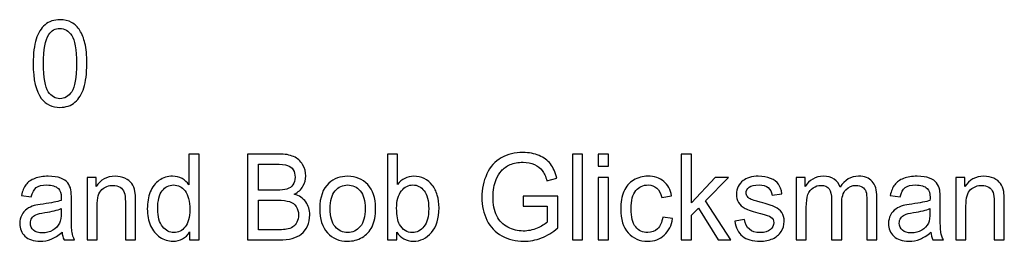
# Model space of a CAD drawing. Header units: millimetres. Extents: x -68.5 to -4.6, y 48.6 to 61.3.
# Tile 5 of 5: x -37.6 to -4.6, y 53.8 to 61.3. Entities that reach past the tile are written whole.
import ezdxf

# ---------------------------------------------------------------- set-up
doc = ezdxf.new("R2010")
doc.units = ezdxf.units.MM
doc.header["$MEASUREMENT"] = 0
doc.layers.add('Layer 1', color=7, linetype='Continuous')

msp = doc.modelspace()

# ---------------------------------------------------------------- linework, layer by layer
at = {"layer": 'Layer 1', "color": 5}
for points, knots in [([(-37.1691, 59.8017), (-37.1691, 60.1422), (-37.1357, 60.4163), (-37.0681, 60.6233), (-37.0681, 60.6233), (-37.0012, 60.8311), (-36.9009, 60.9912), (-36.7683, 61.1038), (-36.7683, 61.1038), (-36.6358, 61.2164), (-36.4691, 61.2727), (-36.2685, 61.2727), (-36.2685, 61.2727), (-36.1198, 61.2727), (-35.9899, 61.2412), (-35.8779, 61.1789), (-35.8779, 61.1789), (-35.766, 61.1172), (-35.6739, 61.0274), (-35.6007, 60.9101), (-35.6007, 60.9101), (-35.5279, 60.7929), (-35.4707, 60.6501), (-35.4295, 60.4819), (-35.4295, 60.4819), (-35.3876, 60.3137), (-35.3671, 60.0872), (-35.3671, 59.8017), (-35.3671, 59.8017), (-35.3671, 59.464), (-35.4005, 59.1919), (-35.4668, 58.9842), (-35.4668, 58.9842), (-35.5337, 58.7764), (-35.6334, 58.6163), (-35.766, 58.503), (-35.766, 58.503), (-35.8985, 58.3898), (-36.0658, 58.3335), (-36.2685, 58.3335), (-36.2685, 58.3335), (-36.5348, 58.3335), (-36.7439, 58.4327), (-36.8957, 58.6317), (-36.8957, 58.6317), (-37.0778, 58.8709), (-37.1691, 59.2616), (-37.1691, 59.8017)], [0, 0, 0, 0, 0.0769231, 0.0769231, 0.0769231, 0.0769231, 0.1538462, 0.1538462, 0.1538462, 0.1538462, 0.2307692, 0.2307692, 0.2307692, 0.2307692, 0.3076923, 0.3076923, 0.3076923, 0.3076923, 0.3846154, 0.3846154, 0.3846154, 0.3846154, 0.4615385, 0.4615385, 0.4615385, 0.4615385, 0.5384615, 0.5384615, 0.5384615, 0.5384615, 0.6153846, 0.6153846, 0.6153846, 0.6153846, 0.6923077, 0.6923077, 0.6923077, 0.6923077, 0.7692308, 0.7692308, 0.7692308, 0.7692308, 0.8461538, 0.8461538, 0.8461538, 0.8461538, 1, 1, 1, 1]), ([(-36.8204, 59.8017), (-36.8204, 59.3293), (-36.7671, 59.015), (-36.6609, 58.8582), (-36.6609, 58.8582), (-36.5548, 58.7021), (-36.4241, 58.6236), (-36.2685, 58.6236), (-36.2685, 58.6236), (-36.1121, 58.6236), (-35.9815, 58.7027), (-35.8753, 58.8595), (-35.8753, 58.8595), (-35.7692, 59.0163), (-35.7158, 59.3306), (-35.7158, 59.8017), (-35.7158, 59.8017), (-35.7158, 60.2755), (-35.7692, 60.5905), (-35.8753, 60.746), (-35.8753, 60.746), (-35.9815, 60.9021), (-36.1133, 60.9798), (-36.2717, 60.9798), (-36.2717, 60.9798), (-36.428, 60.9798), (-36.5522, 60.9108), (-36.6454, 60.7734), (-36.6454, 60.7734), (-36.7619, 60.5985), (-36.8204, 60.2742), (-36.8204, 59.8017)], [0, 0, 0, 0, 0.1111111, 0.1111111, 0.1111111, 0.1111111, 0.2222222, 0.2222222, 0.2222222, 0.2222222, 0.3333333, 0.3333333, 0.3333333, 0.3333333, 0.4444444, 0.4444444, 0.4444444, 0.4444444, 0.5555556, 0.5555556, 0.5555556, 0.5555556, 0.6666667, 0.6666667, 0.6666667, 0.6666667, 0.7777778, 0.7777778, 0.7777778, 0.7777778, 1, 1, 1, 1]), ([(-31.9142, 53.8905), (-31.9142, 53.8905), (-31.9142, 54.1539), (-31.9142, 54.1539), (-31.9142, 54.1539), (-32.0409, 53.9468), (-32.2275, 53.8436), (-32.4739, 53.8436), (-32.4739, 53.8436), (-32.6335, 53.8436), (-32.7801, 53.8892), (-32.914, 53.981), (-32.914, 53.981), (-33.0478, 54.0721), (-33.1514, 54.2001), (-33.2253, 54.365), (-33.2253, 54.365), (-33.2987, 54.5291), (-33.3354, 54.7174), (-33.3354, 54.9312), (-33.3354, 54.9312), (-33.3354, 55.139), (-33.302, 55.3279), (-33.2357, 55.4975), (-33.2357, 55.4975), (-33.1688, 55.667), (-33.069, 55.797), (-32.9359, 55.8868), (-32.9359, 55.8868), (-32.8027, 55.9773), (-32.6534, 56.0229), (-32.4887, 56.0229), (-32.4887, 56.0229), (-32.3684, 56.0229), (-32.2609, 55.9961), (-32.167, 55.9431), (-32.167, 55.9431), (-32.0725, 55.8902), (-31.9959, 55.8212), (-31.9367, 55.736), (-31.9367, 55.736), (-31.9367, 55.736), (-31.9367, 56.7687), (-31.9367, 56.7687), (-31.9367, 56.7687), (-31.9367, 56.7687), (-31.5995, 56.7687), (-31.5995, 56.7687), (-31.5995, 56.7687), (-31.5995, 56.7687), (-31.5995, 53.8905), (-31.5995, 53.8905), (-31.5995, 53.8905), (-31.5995, 53.8905), (-31.9142, 53.8905), (-31.9142, 53.8905)], [0, 0, 0, 0, 0.0666667, 0.0666667, 0.0666667, 0.0666667, 0.1333333, 0.1333333, 0.1333333, 0.1333333, 0.2, 0.2, 0.2, 0.2, 0.2666667, 0.2666667, 0.2666667, 0.2666667, 0.3333333, 0.3333333, 0.3333333, 0.3333333, 0.4, 0.4, 0.4, 0.4, 0.4666667, 0.4666667, 0.4666667, 0.4666667, 0.5333333, 0.5333333, 0.5333333, 0.5333333, 0.6, 0.6, 0.6, 0.6, 0.6666667, 0.6666667, 0.6666667, 0.6666667, 0.7333333, 0.7333333, 0.7333333, 0.7333333, 0.8, 0.8, 0.8, 0.8, 0.8666667, 0.8666667, 0.8666667, 0.8666667, 1, 1, 1, 1]), ([(-29.9654, 53.8905), (-29.9654, 53.8905), (-29.9654, 56.7687), (-29.9654, 56.7687), (-29.9654, 56.7687), (-29.9654, 56.7687), (-28.9283, 56.7687), (-28.9283, 56.7687), (-28.9283, 56.7687), (-28.7173, 56.7687), (-28.5481, 56.7392), (-28.4207, 56.6816), (-28.4207, 56.6816), (-28.2927, 56.6233), (-28.1929, 56.5335), (-28.1208, 56.4122), (-28.1208, 56.4122), (-28.0488, 56.2916), (-28.0121, 56.1649), (-28.0121, 56.0322), (-28.0121, 56.0322), (-28.0121, 55.9096), (-28.0443, 55.7937), (-28.1086, 55.6851), (-28.1086, 55.6851), (-28.1723, 55.5766), (-28.2694, 55.4888), (-28.3988, 55.4218), (-28.3988, 55.4218), (-28.2315, 55.3708), (-28.1034, 55.2837), (-28.0134, 55.1611), (-28.0134, 55.1611), (-27.9233, 55.0378), (-27.8783, 54.8923), (-27.8783, 54.7248), (-27.8783, 54.7248), (-27.8783, 54.5901), (-27.906, 54.4648), (-27.9607, 54.3489), (-27.9607, 54.3489), (-28.0153, 54.2329), (-28.0829, 54.1438), (-28.1634, 54.0808), (-28.1634, 54.0808), (-28.2437, 54.0178), (-28.3447, 53.9709), (-28.4657, 53.9387), (-28.4657, 53.9387), (-28.5867, 53.9066), (-28.7353, 53.8905), (-28.9115, 53.8905), (-28.9115, 53.8905), (-28.9115, 53.8905), (-29.9654, 53.8905), (-29.9654, 53.8905)], [0, 0, 0, 0, 0.0666667, 0.0666667, 0.0666667, 0.0666667, 0.1333333, 0.1333333, 0.1333333, 0.1333333, 0.2, 0.2, 0.2, 0.2, 0.2666667, 0.2666667, 0.2666667, 0.2666667, 0.3333333, 0.3333333, 0.3333333, 0.3333333, 0.4, 0.4, 0.4, 0.4, 0.4666667, 0.4666667, 0.4666667, 0.4666667, 0.5333333, 0.5333333, 0.5333333, 0.5333333, 0.6, 0.6, 0.6, 0.6, 0.6666667, 0.6666667, 0.6666667, 0.6666667, 0.7333333, 0.7333333, 0.7333333, 0.7333333, 0.8, 0.8, 0.8, 0.8, 0.8666667, 0.8666667, 0.8666667, 0.8666667, 1, 1, 1, 1]), ([(-24.9587, 53.8905), (-24.9587, 53.8905), (-25.2733, 53.8905), (-25.2733, 53.8905), (-25.2733, 53.8905), (-25.2733, 53.8905), (-25.2733, 56.7687), (-25.2733, 56.7687), (-25.2733, 56.7687), (-25.2733, 56.7687), (-24.9343, 56.7687), (-24.9343, 56.7687), (-24.9343, 56.7687), (-24.9343, 56.7687), (-24.9343, 55.7421), (-24.9343, 55.7421), (-24.9343, 55.7421), (-24.7908, 55.929), (-24.6081, 56.0229), (-24.3861, 56.0229), (-24.3861, 56.0229), (-24.2626, 56.0229), (-24.1462, 55.9967), (-24.0361, 55.9451), (-24.0361, 55.9451), (-23.9261, 55.8935), (-23.8361, 55.8205), (-23.7646, 55.7273), (-23.7646, 55.7273), (-23.6939, 55.6335), (-23.6379, 55.5209), (-23.598, 55.3882), (-23.598, 55.3882), (-23.5574, 55.2562), (-23.5375, 55.1148), (-23.5375, 54.9647), (-23.5375, 54.9647), (-23.5375, 54.6069), (-23.6224, 54.3308), (-23.7923, 54.1358), (-23.7923, 54.1358), (-23.9614, 53.9408), (-24.1655, 53.8436), (-24.4028, 53.8436), (-24.4028, 53.8436), (-24.639, 53.8436), (-24.8243, 53.9461), (-24.9587, 54.1519), (-24.9587, 54.1519), (-24.9587, 54.1519), (-24.9587, 53.8905), (-24.9587, 53.8905)], [0, 0, 0, 0, 0.0714286, 0.0714286, 0.0714286, 0.0714286, 0.1428571, 0.1428571, 0.1428571, 0.1428571, 0.2142857, 0.2142857, 0.2142857, 0.2142857, 0.2857143, 0.2857143, 0.2857143, 0.2857143, 0.3571429, 0.3571429, 0.3571429, 0.3571429, 0.4285714, 0.4285714, 0.4285714, 0.4285714, 0.5, 0.5, 0.5, 0.5, 0.5714286, 0.5714286, 0.5714286, 0.5714286, 0.6428571, 0.6428571, 0.6428571, 0.6428571, 0.7142857, 0.7142857, 0.7142857, 0.7142857, 0.7857143, 0.7857143, 0.7857143, 0.7857143, 0.8571429, 0.8571429, 0.8571429, 0.8571429, 1, 1, 1, 1]), ([(-20.7157, 55.0197), (-20.7157, 55.0197), (-20.7157, 55.3568), (-20.7157, 55.3568), (-20.7157, 55.3568), (-20.7157, 55.3568), (-19.5454, 55.3588), (-19.5454, 55.3588), (-19.5454, 55.3588), (-19.5454, 55.3588), (-19.5454, 54.2912), (-19.5454, 54.2912), (-19.5454, 54.2912), (-19.7249, 54.1418), (-19.9102, 54.0299), (-20.1013, 53.9542), (-20.1013, 53.9542), (-20.2923, 53.8791), (-20.4886, 53.8416), (-20.6893, 53.8416), (-20.6893, 53.8416), (-20.9608, 53.8416), (-21.2079, 53.9019), (-21.4292, 54.0232), (-21.4292, 54.0232), (-21.6511, 54.1438), (-21.8185, 54.3194), (-21.9317, 54.5479), (-21.9317, 54.5479), (-22.045, 54.7771), (-22.1015, 55.0331), (-22.1015, 55.3159), (-22.1015, 55.3159), (-22.1015, 55.596), (-22.045, 55.8573), (-21.9323, 56.0999), (-21.9323, 56.0999), (-21.8204, 56.3432), (-21.6582, 56.5235), (-21.4472, 56.6414), (-21.4472, 56.6414), (-21.2362, 56.7587), (-20.993, 56.8176), (-20.7177, 56.8176), (-20.7177, 56.8176), (-20.5182, 56.8176), (-20.3374, 56.7841), (-20.1759, 56.7165), (-20.1759, 56.7165), (-20.0144, 56.6494), (-19.8877, 56.5556), (-19.7963, 56.435), (-19.7963, 56.435), (-19.7043, 56.3144), (-19.6348, 56.1576), (-19.5866, 55.9639), (-19.5866, 55.9639), (-19.5866, 55.9639), (-19.9167, 55.8694), (-19.9167, 55.8694), (-19.9167, 55.8694), (-19.9584, 56.0162), (-20.0099, 56.1314), (-20.071, 56.2152), (-20.071, 56.2152), (-20.1328, 56.299), (-20.2209, 56.366), (-20.3355, 56.4162), (-20.3355, 56.4162), (-20.4493, 56.4665), (-20.5767, 56.492), (-20.7157, 56.492), (-20.7157, 56.492), (-20.883, 56.492), (-21.0278, 56.4652), (-21.1493, 56.4122), (-21.1493, 56.4122), (-21.2716, 56.3593), (-21.3694, 56.2896), (-21.4446, 56.2031), (-21.4446, 56.2031), (-21.5193, 56.1167), (-21.5772, 56.0222), (-21.619, 55.9183), (-21.619, 55.9183), (-21.6892, 55.7407), (-21.7245, 55.5477), (-21.7245, 55.3393), (-21.7245, 55.3393), (-21.7245, 55.0827), (-21.6821, 54.8682), (-21.5971, 54.6953), (-21.5971, 54.6953), (-21.5122, 54.5224), (-21.3887, 54.3944), (-21.2265, 54.3107), (-21.2265, 54.3107), (-21.0644, 54.2269), (-20.8926, 54.1847), (-20.7106, 54.1847), (-20.7106, 54.1847), (-20.5517, 54.1847), (-20.3972, 54.2169), (-20.2466, 54.2805), (-20.2466, 54.2805), (-20.0955, 54.3435), (-19.9816, 54.4112), (-19.9038, 54.4836), (-19.9038, 54.4836), (-19.9038, 54.4836), (-19.9038, 55.0197), (-19.9038, 55.0197), (-19.9038, 55.0197), (-19.9038, 55.0197), (-20.7157, 55.0197), (-20.7157, 55.0197)], [0, 0, 0, 0, 0.0333333, 0.0333333, 0.0333333, 0.0333333, 0.0666667, 0.0666667, 0.0666667, 0.0666667, 0.1, 0.1, 0.1, 0.1, 0.1333333, 0.1333333, 0.1333333, 0.1333333, 0.1666667, 0.1666667, 0.1666667, 0.1666667, 0.2, 0.2, 0.2, 0.2, 0.2333333, 0.2333333, 0.2333333, 0.2333333, 0.2666667, 0.2666667, 0.2666667, 0.2666667, 0.3, 0.3, 0.3, 0.3, 0.3333333, 0.3333333, 0.3333333, 0.3333333, 0.3666667, 0.3666667, 0.3666667, 0.3666667, 0.4, 0.4, 0.4, 0.4, 0.4333333, 0.4333333, 0.4333333, 0.4333333, 0.4666667, 0.4666667, 0.4666667, 0.4666667, 0.5, 0.5, 0.5, 0.5, 0.5333333, 0.5333333, 0.5333333, 0.5333333, 0.5666667, 0.5666667, 0.5666667, 0.5666667, 0.6, 0.6, 0.6, 0.6, 0.6333333, 0.6333333, 0.6333333, 0.6333333, 0.6666667, 0.6666667, 0.6666667, 0.6666667, 0.7, 0.7, 0.7, 0.7, 0.7333333, 0.7333333, 0.7333333, 0.7333333, 0.7666667, 0.7666667, 0.7666667, 0.7666667, 0.8, 0.8, 0.8, 0.8, 0.8333333, 0.8333333, 0.8333333, 0.8333333, 0.8666667, 0.8666667, 0.8666667, 0.8666667, 0.9, 0.9, 0.9, 0.9, 0.9333333, 0.9333333, 0.9333333, 0.9333333, 1, 1, 1, 1]), ([(-19.057, 53.8905), (-19.057, 53.8905), (-19.057, 56.7687), (-19.057, 56.7687), (-19.057, 56.7687), (-19.057, 56.7687), (-18.7179, 56.7687), (-18.7179, 56.7687), (-18.7179, 56.7687), (-18.7179, 56.7687), (-18.7179, 53.8905), (-18.7179, 53.8905), (-18.7179, 53.8905), (-18.7179, 53.8905), (-19.057, 53.8905), (-19.057, 53.8905)], [0, 0, 0, 0, 0.2, 0.2, 0.2, 0.2, 0.4, 0.4, 0.4, 0.4, 0.6, 0.6, 0.6, 0.6, 1, 1, 1, 1]), ([(-18.1904, 56.362), (-18.1904, 56.362), (-18.1904, 56.7687), (-18.1904, 56.7687), (-18.1904, 56.7687), (-18.1904, 56.7687), (-17.8507, 56.7687), (-17.8507, 56.7687), (-17.8507, 56.7687), (-17.8507, 56.7687), (-17.8507, 56.362), (-17.8507, 56.362), (-17.8507, 56.362), (-17.8507, 56.362), (-18.1904, 56.362), (-18.1904, 56.362)], [0, 0, 0, 0, 0.2, 0.2, 0.2, 0.2, 0.4, 0.4, 0.4, 0.4, 0.6, 0.6, 0.6, 0.6, 1, 1, 1, 1]), ([(-15.4026, 53.8905), (-15.4026, 53.8905), (-15.4026, 56.7687), (-15.4026, 56.7687), (-15.4026, 56.7687), (-15.4026, 56.7687), (-15.0629, 56.7687), (-15.0629, 56.7687), (-15.0629, 56.7687), (-15.0629, 56.7687), (-15.0629, 55.1276), (-15.0629, 55.1276), (-15.0629, 55.1276), (-15.0629, 55.1276), (-14.2599, 55.9753), (-14.2599, 55.9753), (-14.2599, 55.9753), (-14.2599, 55.9753), (-13.8212, 55.9753), (-13.8212, 55.9753), (-13.8212, 55.9753), (-13.8212, 55.9753), (-14.5862, 55.202), (-14.5862, 55.202), (-14.5862, 55.202), (-14.5862, 55.202), (-13.7433, 53.8905), (-13.7433, 53.8905), (-13.7433, 53.8905), (-13.7433, 53.8905), (-14.1622, 53.8905), (-14.1622, 53.8905), (-14.1622, 53.8905), (-14.1622, 53.8905), (-14.8236, 54.9567), (-14.8236, 54.9567), (-14.8236, 54.9567), (-14.8236, 54.9567), (-15.0629, 54.7168), (-15.0629, 54.7168), (-15.0629, 54.7168), (-15.0629, 54.7168), (-15.0629, 53.8905), (-15.0629, 53.8905), (-15.0629, 53.8905), (-15.0629, 53.8905), (-15.4026, 53.8905), (-15.4026, 53.8905)], [0, 0, 0, 0, 0.0769231, 0.0769231, 0.0769231, 0.0769231, 0.1538462, 0.1538462, 0.1538462, 0.1538462, 0.2307692, 0.2307692, 0.2307692, 0.2307692, 0.3076923, 0.3076923, 0.3076923, 0.3076923, 0.3846154, 0.3846154, 0.3846154, 0.3846154, 0.4615385, 0.4615385, 0.4615385, 0.4615385, 0.5384615, 0.5384615, 0.5384615, 0.5384615, 0.6153846, 0.6153846, 0.6153846, 0.6153846, 0.6923077, 0.6923077, 0.6923077, 0.6923077, 0.7692308, 0.7692308, 0.7692308, 0.7692308, 0.8461538, 0.8461538, 0.8461538, 0.8461538, 1, 1, 1, 1]), ([(-29.5993, 55.5591), (-29.5993, 55.5591), (-29.0017, 55.5591), (-29.0017, 55.5591), (-29.0017, 55.5591), (-28.8401, 55.5591), (-28.7238, 55.5705), (-28.6529, 55.5926), (-28.6529, 55.5926), (-28.5603, 55.6215), (-28.4902, 55.669), (-28.4432, 55.736), (-28.4432, 55.736), (-28.3963, 55.8031), (-28.3725, 55.8868), (-28.3725, 55.9873), (-28.3725, 55.9873), (-28.3725, 56.0825), (-28.3943, 56.1669), (-28.438, 56.2393), (-28.438, 56.2393), (-28.4825, 56.3124), (-28.5455, 56.362), (-28.6266, 56.3888), (-28.6266, 56.3888), (-28.7083, 56.4156), (-28.8486, 56.429), (-29.0473, 56.429), (-29.0473, 56.429), (-29.0473, 56.429), (-29.5993, 56.429), (-29.5993, 56.429), (-29.5993, 56.429), (-29.5993, 56.429), (-29.5993, 55.5591), (-29.5993, 55.5591)], [0, 0, 0, 0, 0.1, 0.1, 0.1, 0.1, 0.2, 0.2, 0.2, 0.2, 0.3, 0.3, 0.3, 0.3, 0.4, 0.4, 0.4, 0.4, 0.5, 0.5, 0.5, 0.5, 0.6, 0.6, 0.6, 0.6, 0.7, 0.7, 0.7, 0.7, 0.8, 0.8, 0.8, 0.8, 1, 1, 1, 1]), ([(-36.2004, 54.1478), (-36.3264, 54.0366), (-36.4474, 53.9582), (-36.5632, 53.9119), (-36.5632, 53.9119), (-36.6797, 53.8664), (-36.8045, 53.8436), (-36.9376, 53.8436), (-36.9376, 53.8436), (-37.1577, 53.8436), (-37.3263, 53.8992), (-37.4446, 54.0111), (-37.4446, 54.0111), (-37.5623, 54.123), (-37.6216, 54.2664), (-37.6216, 54.44), (-37.6216, 54.44), (-37.6216, 54.5425), (-37.5997, 54.6357), (-37.5547, 54.7201), (-37.5547, 54.7201), (-37.5102, 54.8046), (-37.4517, 54.8722), (-37.3796, 54.9232), (-37.3796, 54.9232), (-37.307, 54.9741), (-37.2258, 55.013), (-37.1352, 55.0391), (-37.1352, 55.0391), (-37.0689, 55.0572), (-36.9685, 55.0753), (-36.834, 55.092), (-36.834, 55.092), (-36.56, 55.1262), (-36.3579, 55.1664), (-36.2286, 55.214), (-36.2286, 55.214), (-36.2274, 55.2623), (-36.2267, 55.2931), (-36.2267, 55.3058), (-36.2267, 55.3058), (-36.2267, 55.4499), (-36.2588, 55.5518), (-36.3233, 55.6101), (-36.3233, 55.6101), (-36.4094, 55.6905), (-36.5387, 55.73), (-36.7092, 55.73), (-36.7092, 55.73), (-36.8688, 55.73), (-36.9866, 55.7012), (-37.0631, 55.6429), (-37.0631, 55.6429), (-37.139, 55.5846), (-37.195, 55.4814), (-37.2317, 55.3333), (-37.2317, 55.3333), (-37.2317, 55.3333), (-37.563, 55.3809), (-37.563, 55.3809), (-37.563, 55.3809), (-37.5328, 55.5283), (-37.4832, 55.6483), (-37.4144, 55.7387), (-37.4144, 55.7387), (-37.3456, 55.8299), (-37.2452, 55.9002), (-37.1146, 55.9491), (-37.1146, 55.9491), (-36.984, 55.9981), (-36.8328, 56.0229), (-36.6604, 56.0229), (-36.6604, 56.0229), (-36.4892, 56.0229), (-36.3509, 56.0014), (-36.2441, 55.9599), (-36.2441, 55.9599), (-36.1373, 55.9177), (-36.0588, 55.8654), (-36.008, 55.8017), (-36.008, 55.8017), (-35.9578, 55.7381), (-35.923, 55.6583), (-35.9025, 55.5611), (-35.9025, 55.5611), (-35.8915, 55.5008), (-35.8858, 55.3923), (-35.8858, 55.2355), (-35.8858, 55.2355), (-35.8858, 55.2355), (-35.8858, 54.7644), (-35.8858, 54.7644), (-35.8858, 54.7644), (-35.8858, 54.4353), (-35.8787, 54.2276), (-35.8639, 54.1411), (-35.8639, 54.1411), (-35.8497, 54.054), (-35.8208, 53.9702), (-35.7782, 53.8905), (-35.7782, 53.8905), (-35.7782, 53.8905), (-36.1328, 53.8905), (-36.1328, 53.8905), (-36.1328, 53.8905), (-36.1675, 53.9635), (-36.1907, 54.0493), (-36.2004, 54.1478)], [0, 0, 0, 0, 0.0357143, 0.0357143, 0.0357143, 0.0357143, 0.0714286, 0.0714286, 0.0714286, 0.0714286, 0.1071429, 0.1071429, 0.1071429, 0.1071429, 0.1428571, 0.1428571, 0.1428571, 0.1428571, 0.1785714, 0.1785714, 0.1785714, 0.1785714, 0.2142857, 0.2142857, 0.2142857, 0.2142857, 0.25, 0.25, 0.25, 0.25, 0.2857143, 0.2857143, 0.2857143, 0.2857143, 0.3214286, 0.3214286, 0.3214286, 0.3214286, 0.3571429, 0.3571429, 0.3571429, 0.3571429, 0.3928571, 0.3928571, 0.3928571, 0.3928571, 0.4285714, 0.4285714, 0.4285714, 0.4285714, 0.4642857, 0.4642857, 0.4642857, 0.4642857, 0.5, 0.5, 0.5, 0.5, 0.5357143, 0.5357143, 0.5357143, 0.5357143, 0.5714286, 0.5714286, 0.5714286, 0.5714286, 0.6071429, 0.6071429, 0.6071429, 0.6071429, 0.6428571, 0.6428571, 0.6428571, 0.6428571, 0.6785714, 0.6785714, 0.6785714, 0.6785714, 0.7142857, 0.7142857, 0.7142857, 0.7142857, 0.75, 0.75, 0.75, 0.75, 0.7857143, 0.7857143, 0.7857143, 0.7857143, 0.8214286, 0.8214286, 0.8214286, 0.8214286, 0.8571429, 0.8571429, 0.8571429, 0.8571429, 0.8928571, 0.8928571, 0.8928571, 0.8928571, 0.9285714, 0.9285714, 0.9285714, 0.9285714, 1, 1, 1, 1]), ([(-35.3595, 53.8905), (-35.3595, 53.8905), (-35.3595, 55.9753), (-35.3595, 55.9753), (-35.3595, 55.9753), (-35.3595, 55.9753), (-35.0546, 55.9753), (-35.0546, 55.9753), (-35.0546, 55.9753), (-35.0546, 55.9753), (-35.0546, 55.6791), (-35.0546, 55.6791), (-35.0546, 55.6791), (-34.9072, 55.9083), (-34.6949, 56.0229), (-34.4176, 56.0229), (-34.4176, 56.0229), (-34.2967, 56.0229), (-34.186, 56.0001), (-34.085, 55.9552), (-34.085, 55.9552), (-33.9833, 55.9096), (-33.908, 55.8506), (-33.8578, 55.7769), (-33.8578, 55.7769), (-33.807, 55.7039), (-33.7723, 55.6168), (-33.7517, 55.5162), (-33.7517, 55.5162), (-33.7394, 55.4506), (-33.733, 55.336), (-33.733, 55.1725), (-33.733, 55.1725), (-33.733, 55.1725), (-33.733, 53.8905), (-33.733, 53.8905), (-33.733, 53.8905), (-33.733, 53.8905), (-34.0728, 53.8905), (-34.0728, 53.8905), (-34.0728, 53.8905), (-34.0728, 53.8905), (-34.0728, 55.1591), (-34.0728, 55.1591), (-34.0728, 55.1591), (-34.0728, 55.3025), (-34.0856, 55.4104), (-34.1119, 55.4821), (-34.1119, 55.4821), (-34.1384, 55.5531), (-34.1853, 55.6101), (-34.2522, 55.6523), (-34.2522, 55.6523), (-34.3198, 55.6952), (-34.3982, 55.7166), (-34.489, 55.7166), (-34.489, 55.7166), (-34.6338, 55.7166), (-34.758, 55.6684), (-34.8635, 55.5732), (-34.8635, 55.5732), (-34.9683, 55.4774), (-35.0205, 55.2964), (-35.0205, 55.0291), (-35.0205, 55.0291), (-35.0205, 55.0291), (-35.0205, 53.8905), (-35.0205, 53.8905), (-35.0205, 53.8905), (-35.0205, 53.8905), (-35.3595, 53.8905), (-35.3595, 53.8905)], [0, 0, 0, 0, 0.0526316, 0.0526316, 0.0526316, 0.0526316, 0.1052632, 0.1052632, 0.1052632, 0.1052632, 0.1578947, 0.1578947, 0.1578947, 0.1578947, 0.2105263, 0.2105263, 0.2105263, 0.2105263, 0.2631579, 0.2631579, 0.2631579, 0.2631579, 0.3157895, 0.3157895, 0.3157895, 0.3157895, 0.3684211, 0.3684211, 0.3684211, 0.3684211, 0.4210526, 0.4210526, 0.4210526, 0.4210526, 0.4736842, 0.4736842, 0.4736842, 0.4736842, 0.5263158, 0.5263158, 0.5263158, 0.5263158, 0.5789474, 0.5789474, 0.5789474, 0.5789474, 0.6315789, 0.6315789, 0.6315789, 0.6315789, 0.6842105, 0.6842105, 0.6842105, 0.6842105, 0.7368421, 0.7368421, 0.7368421, 0.7368421, 0.7894737, 0.7894737, 0.7894737, 0.7894737, 0.8421053, 0.8421053, 0.8421053, 0.8421053, 0.8947368, 0.8947368, 0.8947368, 0.8947368, 1, 1, 1, 1]), ([(-27.545, 54.9332), (-27.545, 55.3192), (-27.4421, 55.6054), (-27.2356, 55.791), (-27.2356, 55.791), (-27.0638, 55.9451), (-26.854, 56.0229), (-26.6063, 56.0229), (-26.6063, 56.0229), (-26.331, 56.0229), (-26.1058, 55.929), (-25.9314, 55.7407), (-25.9314, 55.7407), (-25.7565, 55.5531), (-25.6696, 55.2938), (-25.6696, 54.9627), (-25.6696, 54.9627), (-25.6696, 54.694), (-25.7082, 54.4829), (-25.7854, 54.3294), (-25.7854, 54.3294), (-25.8626, 54.1753), (-25.9752, 54.056), (-26.1226, 53.9709), (-26.1226, 53.9709), (-26.2705, 53.8858), (-26.4313, 53.8436), (-26.6063, 53.8436), (-26.6063, 53.8436), (-26.8862, 53.8436), (-27.1127, 53.9367), (-27.2858, 54.1244), (-27.2858, 54.1244), (-27.4588, 54.3113), (-27.545, 54.5807), (-27.545, 54.9332)], [0, 0, 0, 0, 0.1, 0.1, 0.1, 0.1, 0.2, 0.2, 0.2, 0.2, 0.3, 0.3, 0.3, 0.3, 0.4, 0.4, 0.4, 0.4, 0.5, 0.5, 0.5, 0.5, 0.6, 0.6, 0.6, 0.6, 0.7, 0.7, 0.7, 0.7, 0.8, 0.8, 0.8, 0.8, 1, 1, 1, 1]), ([(-18.1904, 53.8905), (-18.1904, 53.8905), (-18.1904, 55.9753), (-18.1904, 55.9753), (-18.1904, 55.9753), (-18.1904, 55.9753), (-17.8507, 55.9753), (-17.8507, 55.9753), (-17.8507, 55.9753), (-17.8507, 55.9753), (-17.8507, 53.8905), (-17.8507, 53.8905), (-17.8507, 53.8905), (-17.8507, 53.8905), (-18.1904, 53.8905), (-18.1904, 53.8905)], [0, 0, 0, 0, 0.2, 0.2, 0.2, 0.2, 0.4, 0.4, 0.4, 0.4, 0.6, 0.6, 0.6, 0.6, 1, 1, 1, 1]), ([(-16.028, 54.6545), (-16.028, 54.6545), (-15.6946, 54.6089), (-15.6946, 54.6089), (-15.6946, 54.6089), (-15.7307, 54.3696), (-15.824, 54.182), (-15.9745, 54.0466), (-15.9745, 54.0466), (-16.1245, 53.9113), (-16.3091, 53.8436), (-16.5279, 53.8436), (-16.5279, 53.8436), (-16.8013, 53.8436), (-17.0219, 53.9367), (-17.1879, 54.123), (-17.1879, 54.123), (-17.3546, 54.3093), (-17.4382, 54.5767), (-17.4382, 54.9252), (-17.4382, 54.9252), (-17.4382, 55.1504), (-17.4022, 55.3474), (-17.3308, 55.5162), (-17.3308, 55.5162), (-17.2587, 55.6851), (-17.15, 55.8118), (-17.0033, 55.8962), (-17.0033, 55.8962), (-16.8573, 55.9806), (-16.6977, 56.0229), (-16.5259, 56.0229), (-16.5259, 56.0229), (-16.3084, 56.0229), (-16.1302, 55.9652), (-15.9926, 55.8506), (-15.9926, 55.8506), (-15.8542, 55.736), (-15.7654, 55.5739), (-15.7262, 55.3628), (-15.7262, 55.3628), (-15.7262, 55.3628), (-16.0562, 55.3098), (-16.0562, 55.3098), (-16.0562, 55.3098), (-16.0878, 55.4499), (-16.1431, 55.5551), (-16.2229, 55.6261), (-16.2229, 55.6261), (-16.3027, 55.6965), (-16.3991, 55.732), (-16.5124, 55.732), (-16.5124, 55.732), (-16.6835, 55.732), (-16.8225, 55.6684), (-16.9293, 55.5404), (-16.9293, 55.5404), (-17.0362, 55.413), (-17.0895, 55.2113), (-17.0895, 54.9352), (-17.0895, 54.9352), (-17.0895, 54.6551), (-17.0381, 54.4514), (-16.9345, 54.3241), (-16.9345, 54.3241), (-16.8316, 54.1974), (-16.6971, 54.1338), (-16.5311, 54.1338), (-16.5311, 54.1338), (-16.3979, 54.1338), (-16.2872, 54.1766), (-16.1978, 54.2618), (-16.1978, 54.2618), (-16.1083, 54.3469), (-16.0518, 54.4775), (-16.028, 54.6545)], [0, 0, 0, 0, 0.05, 0.05, 0.05, 0.05, 0.1, 0.1, 0.1, 0.1, 0.15, 0.15, 0.15, 0.15, 0.2, 0.2, 0.2, 0.2, 0.25, 0.25, 0.25, 0.25, 0.3, 0.3, 0.3, 0.3, 0.35, 0.35, 0.35, 0.35, 0.4, 0.4, 0.4, 0.4, 0.45, 0.45, 0.45, 0.45, 0.5, 0.5, 0.5, 0.5, 0.55, 0.55, 0.55, 0.55, 0.6, 0.6, 0.6, 0.6, 0.65, 0.65, 0.65, 0.65, 0.7, 0.7, 0.7, 0.7, 0.75, 0.75, 0.75, 0.75, 0.8, 0.8, 0.8, 0.8, 0.85, 0.85, 0.85, 0.85, 0.9, 0.9, 0.9, 0.9, 1, 1, 1, 1]), ([(-13.6095, 54.5131), (-13.6095, 54.5131), (-13.2744, 54.568), (-13.2744, 54.568), (-13.2744, 54.568), (-13.2557, 54.4279), (-13.2029, 54.3207), (-13.1167, 54.2457), (-13.1167, 54.2457), (-13.0312, 54.1713), (-12.9109, 54.1338), (-12.7558, 54.1338), (-12.7558, 54.1338), (-12.6001, 54.1338), (-12.4843, 54.1673), (-12.409, 54.2329), (-12.409, 54.2329), (-12.3338, 54.2993), (-12.2958, 54.377), (-12.2958, 54.4655), (-12.2958, 54.4655), (-12.2958, 54.5459), (-12.3293, 54.6082), (-12.3962, 54.6545), (-12.3962, 54.6545), (-12.4425, 54.6859), (-12.5582, 54.7255), (-12.743, 54.7737), (-12.743, 54.7737), (-12.9912, 54.8394), (-13.1643, 54.8957), (-13.2602, 54.9439), (-13.2602, 54.9439), (-13.3561, 54.9915), (-13.4294, 55.0579), (-13.479, 55.1423), (-13.479, 55.1423), (-13.5285, 55.2267), (-13.5536, 55.3199), (-13.5536, 55.4218), (-13.5536, 55.4218), (-13.5536, 55.5149), (-13.533, 55.6007), (-13.4918, 55.6798), (-13.4918, 55.6798), (-13.4513, 55.7595), (-13.3953, 55.8252), (-13.3252, 55.8774), (-13.3252, 55.8774), (-13.2724, 55.9177), (-13.2003, 55.9525), (-13.1096, 55.9806), (-13.1096, 55.9806), (-13.0183, 56.0088), (-12.9205, 56.0229), (-12.8163, 56.0229), (-12.8163, 56.0229), (-12.6592, 56.0229), (-12.5216, 55.9987), (-12.4026, 55.9518), (-12.4026, 55.9518), (-12.2836, 55.9049), (-12.196, 55.8413), (-12.1395, 55.7608), (-12.1395, 55.7608), (-12.0828, 55.6798), (-12.0442, 55.5725), (-12.023, 55.4378), (-12.023, 55.4378), (-12.023, 55.4378), (-12.3543, 55.3903), (-12.3543, 55.3903), (-12.3543, 55.3903), (-12.3698, 55.4975), (-12.4135, 55.5812), (-12.4856, 55.6416), (-12.4856, 55.6416), (-12.5577, 55.7019), (-12.6599, 55.732), (-12.7918, 55.732), (-12.7918, 55.732), (-12.9476, 55.732), (-13.0588, 55.7052), (-13.1251, 55.6516), (-13.1251, 55.6516), (-13.192, 55.598), (-13.2255, 55.535), (-13.2255, 55.4633), (-13.2255, 55.4633), (-13.2255, 55.4171), (-13.2113, 55.3762), (-13.1836, 55.3393), (-13.1836, 55.3393), (-13.156, 55.3011), (-13.1129, 55.2703), (-13.0536, 55.2448), (-13.0536, 55.2448), (-13.0196, 55.2321), (-12.9198, 55.202), (-12.7538, 55.155), (-12.7538, 55.155), (-12.5139, 55.088), (-12.3466, 55.0337), (-12.252, 54.9909), (-12.252, 54.9909), (-12.1568, 54.9486), (-12.0821, 54.8863), (-12.0281, 54.8052), (-12.0281, 54.8052), (-11.974, 54.7241), (-11.9471, 54.6236), (-11.9471, 54.503), (-11.9471, 54.503), (-11.9471, 54.3851), (-11.9805, 54.2745), (-12.0461, 54.1699), (-12.0461, 54.1699), (-12.1124, 54.0661), (-12.2076, 53.9857), (-12.3318, 53.9287), (-12.3318, 53.9287), (-12.456, 53.8717), (-12.5968, 53.8436), (-12.7538, 53.8436), (-12.7538, 53.8436), (-13.0145, 53.8436), (-13.2126, 53.8999), (-13.349, 54.0125), (-13.349, 54.0125), (-13.4854, 54.125), (-13.5723, 54.2919), (-13.6095, 54.5131)], [0, 0, 0, 0, 0.0294118, 0.0294118, 0.0294118, 0.0294118, 0.0588235, 0.0588235, 0.0588235, 0.0588235, 0.0882353, 0.0882353, 0.0882353, 0.0882353, 0.1176471, 0.1176471, 0.1176471, 0.1176471, 0.1470588, 0.1470588, 0.1470588, 0.1470588, 0.1764706, 0.1764706, 0.1764706, 0.1764706, 0.2058824, 0.2058824, 0.2058824, 0.2058824, 0.2352941, 0.2352941, 0.2352941, 0.2352941, 0.2647059, 0.2647059, 0.2647059, 0.2647059, 0.2941176, 0.2941176, 0.2941176, 0.2941176, 0.3235294, 0.3235294, 0.3235294, 0.3235294, 0.3529412, 0.3529412, 0.3529412, 0.3529412, 0.3823529, 0.3823529, 0.3823529, 0.3823529, 0.4117647, 0.4117647, 0.4117647, 0.4117647, 0.4411765, 0.4411765, 0.4411765, 0.4411765, 0.4705882, 0.4705882, 0.4705882, 0.4705882, 0.5, 0.5, 0.5, 0.5, 0.5294118, 0.5294118, 0.5294118, 0.5294118, 0.5588235, 0.5588235, 0.5588235, 0.5588235, 0.5882353, 0.5882353, 0.5882353, 0.5882353, 0.6176471, 0.6176471, 0.6176471, 0.6176471, 0.6470588, 0.6470588, 0.6470588, 0.6470588, 0.6764706, 0.6764706, 0.6764706, 0.6764706, 0.7058824, 0.7058824, 0.7058824, 0.7058824, 0.7352941, 0.7352941, 0.7352941, 0.7352941, 0.7647059, 0.7647059, 0.7647059, 0.7647059, 0.7941176, 0.7941176, 0.7941176, 0.7941176, 0.8235294, 0.8235294, 0.8235294, 0.8235294, 0.8529412, 0.8529412, 0.8529412, 0.8529412, 0.8823529, 0.8823529, 0.8823529, 0.8823529, 0.9117647, 0.9117647, 0.9117647, 0.9117647, 0.9411765, 0.9411765, 0.9411765, 0.9411765, 1, 1, 1, 1]), ([(-11.5436, 53.8905), (-11.5436, 53.8905), (-11.5436, 55.9753), (-11.5436, 55.9753), (-11.5436, 55.9753), (-11.5436, 55.9753), (-11.2406, 55.9753), (-11.2406, 55.9753), (-11.2406, 55.9753), (-11.2406, 55.9753), (-11.2406, 55.6831), (-11.2406, 55.6831), (-11.2406, 55.6831), (-11.1775, 55.785), (-11.0939, 55.8674), (-10.9896, 55.929), (-10.9896, 55.929), (-10.8854, 55.9914), (-10.7664, 56.0229), (-10.6332, 56.0229), (-10.6332, 56.0229), (-10.4853, 56.0229), (-10.3636, 55.9907), (-10.2691, 55.9264), (-10.2691, 55.9264), (-10.1738, 55.862), (-10.1069, 55.7729), (-10.0683, 55.6576), (-10.0683, 55.6576), (-9.9094, 55.9009), (-9.7035, 56.0229), (-9.45, 56.0229), (-9.45, 56.0229), (-9.2512, 56.0229), (-9.0987, 55.9652), (-8.992, 55.8506), (-8.992, 55.8506), (-8.8851, 55.736), (-8.8317, 55.5598), (-8.8317, 55.3219), (-8.8317, 55.3219), (-8.8317, 55.3219), (-8.8317, 53.8905), (-8.8317, 53.8905), (-8.8317, 53.8905), (-8.8317, 53.8905), (-9.1689, 53.8905), (-9.1689, 53.8905), (-9.1689, 53.8905), (-9.1689, 53.8905), (-9.1689, 55.204), (-9.1689, 55.204), (-9.1689, 55.204), (-9.1689, 55.3454), (-9.1799, 55.4472), (-9.2017, 55.5095), (-9.2017, 55.5095), (-9.2242, 55.5712), (-9.2641, 55.6215), (-9.3214, 55.6597), (-9.3214, 55.6597), (-9.3793, 55.6972), (-9.4474, 55.7166), (-9.5253, 55.7166), (-9.5253, 55.7166), (-9.6662, 55.7166), (-9.7827, 55.6677), (-9.8759, 55.5699), (-9.8759, 55.5699), (-9.9686, 55.4727), (-10.0156, 55.3165), (-10.0156, 55.1021), (-10.0156, 55.1021), (-10.0156, 55.1021), (-10.0156, 53.8905), (-10.0156, 53.8905), (-10.0156, 53.8905), (-10.0156, 53.8905), (-10.3546, 53.8905), (-10.3546, 53.8905), (-10.3546, 53.8905), (-10.3546, 53.8905), (-10.3546, 55.2448), (-10.3546, 55.2448), (-10.3546, 55.2448), (-10.3546, 55.4023), (-10.3823, 55.5203), (-10.4377, 55.5987), (-10.4377, 55.5987), (-10.493, 55.6771), (-10.583, 55.7166), (-10.7092, 55.7166), (-10.7092, 55.7166), (-10.8043, 55.7166), (-10.8925, 55.6905), (-10.9736, 55.6375), (-10.9736, 55.6375), (-11.0546, 55.5853), (-11.1138, 55.5089), (-11.1498, 55.4084), (-11.1498, 55.4084), (-11.1865, 55.3072), (-11.2046, 55.1617), (-11.2046, 54.9721), (-11.2046, 54.9721), (-11.2046, 54.9721), (-11.2046, 53.8905), (-11.2046, 53.8905), (-11.2046, 53.8905), (-11.2046, 53.8905), (-11.5436, 53.8905), (-11.5436, 53.8905)], [0, 0, 0, 0, 0.0344828, 0.0344828, 0.0344828, 0.0344828, 0.0689655, 0.0689655, 0.0689655, 0.0689655, 0.1034483, 0.1034483, 0.1034483, 0.1034483, 0.137931, 0.137931, 0.137931, 0.137931, 0.1724138, 0.1724138, 0.1724138, 0.1724138, 0.2068966, 0.2068966, 0.2068966, 0.2068966, 0.2413793, 0.2413793, 0.2413793, 0.2413793, 0.2758621, 0.2758621, 0.2758621, 0.2758621, 0.3103448, 0.3103448, 0.3103448, 0.3103448, 0.3448276, 0.3448276, 0.3448276, 0.3448276, 0.3793103, 0.3793103, 0.3793103, 0.3793103, 0.4137931, 0.4137931, 0.4137931, 0.4137931, 0.4482759, 0.4482759, 0.4482759, 0.4482759, 0.4827586, 0.4827586, 0.4827586, 0.4827586, 0.5172414, 0.5172414, 0.5172414, 0.5172414, 0.5517241, 0.5517241, 0.5517241, 0.5517241, 0.5862069, 0.5862069, 0.5862069, 0.5862069, 0.6206897, 0.6206897, 0.6206897, 0.6206897, 0.6551724, 0.6551724, 0.6551724, 0.6551724, 0.6896552, 0.6896552, 0.6896552, 0.6896552, 0.7241379, 0.7241379, 0.7241379, 0.7241379, 0.7586207, 0.7586207, 0.7586207, 0.7586207, 0.7931034, 0.7931034, 0.7931034, 0.7931034, 0.8275862, 0.8275862, 0.8275862, 0.8275862, 0.862069, 0.862069, 0.862069, 0.862069, 0.8965517, 0.8965517, 0.8965517, 0.8965517, 0.9310345, 0.9310345, 0.9310345, 0.9310345, 1, 1, 1, 1]), ([(-7.022, 54.1478), (-7.148, 54.0366), (-7.269, 53.9582), (-7.3848, 53.9119), (-7.3848, 53.9119), (-7.5013, 53.8664), (-7.6261, 53.8436), (-7.7592, 53.8436), (-7.7592, 53.8436), (-7.9793, 53.8436), (-8.1479, 53.8992), (-8.2662, 54.0111), (-8.2662, 54.0111), (-8.3839, 54.123), (-8.4432, 54.2664), (-8.4432, 54.44), (-8.4432, 54.44), (-8.4432, 54.5425), (-8.4213, 54.6357), (-8.3763, 54.7201), (-8.3763, 54.7201), (-8.3318, 54.8046), (-8.2733, 54.8722), (-8.2012, 54.9232), (-8.2012, 54.9232), (-8.1286, 54.9741), (-8.0474, 55.013), (-7.9568, 55.0391), (-7.9568, 55.0391), (-7.8905, 55.0572), (-7.7901, 55.0753), (-7.6556, 55.092), (-7.6556, 55.092), (-7.3816, 55.1262), (-7.1795, 55.1664), (-7.0502, 55.214), (-7.0502, 55.214), (-7.049, 55.2623), (-7.0483, 55.2931), (-7.0483, 55.3058), (-7.0483, 55.3058), (-7.0483, 55.4499), (-7.0804, 55.5518), (-7.1449, 55.6101), (-7.1449, 55.6101), (-7.231, 55.6905), (-7.3603, 55.73), (-7.5308, 55.73), (-7.5308, 55.73), (-7.6904, 55.73), (-7.8082, 55.7012), (-7.8847, 55.6429), (-7.8847, 55.6429), (-7.9606, 55.5846), (-8.0166, 55.4814), (-8.0533, 55.3333), (-8.0533, 55.3333), (-8.0533, 55.3333), (-8.3846, 55.3809), (-8.3846, 55.3809), (-8.3846, 55.3809), (-8.3544, 55.5283), (-8.3048, 55.6483), (-8.236, 55.7387), (-8.236, 55.7387), (-8.1672, 55.8299), (-8.0668, 55.9002), (-7.9362, 55.9491), (-7.9362, 55.9491), (-7.8056, 55.9981), (-7.6544, 56.0229), (-7.482, 56.0229), (-7.482, 56.0229), (-7.3108, 56.0229), (-7.1725, 56.0014), (-7.0657, 55.9599), (-7.0657, 55.9599), (-6.9589, 55.9177), (-6.8804, 55.8654), (-6.8296, 55.8017), (-6.8296, 55.8017), (-6.7794, 55.7381), (-6.7446, 55.6583), (-6.7241, 55.5611), (-6.7241, 55.5611), (-6.7131, 55.5008), (-6.7074, 55.3923), (-6.7074, 55.2355), (-6.7074, 55.2355), (-6.7074, 55.2355), (-6.7074, 54.7644), (-6.7074, 54.7644), (-6.7074, 54.7644), (-6.7074, 54.4353), (-6.7003, 54.2276), (-6.6855, 54.1411), (-6.6855, 54.1411), (-6.6713, 54.054), (-6.6424, 53.9702), (-6.5998, 53.8905), (-6.5998, 53.8905), (-6.5998, 53.8905), (-6.9544, 53.8905), (-6.9544, 53.8905), (-6.9544, 53.8905), (-6.9891, 53.9635), (-7.0123, 54.0493), (-7.022, 54.1478)], [0, 0, 0, 0, 0.0357143, 0.0357143, 0.0357143, 0.0357143, 0.0714286, 0.0714286, 0.0714286, 0.0714286, 0.1071429, 0.1071429, 0.1071429, 0.1071429, 0.1428571, 0.1428571, 0.1428571, 0.1428571, 0.1785714, 0.1785714, 0.1785714, 0.1785714, 0.2142857, 0.2142857, 0.2142857, 0.2142857, 0.25, 0.25, 0.25, 0.25, 0.2857143, 0.2857143, 0.2857143, 0.2857143, 0.3214286, 0.3214286, 0.3214286, 0.3214286, 0.3571429, 0.3571429, 0.3571429, 0.3571429, 0.3928571, 0.3928571, 0.3928571, 0.3928571, 0.4285714, 0.4285714, 0.4285714, 0.4285714, 0.4642857, 0.4642857, 0.4642857, 0.4642857, 0.5, 0.5, 0.5, 0.5, 0.5357143, 0.5357143, 0.5357143, 0.5357143, 0.5714286, 0.5714286, 0.5714286, 0.5714286, 0.6071429, 0.6071429, 0.6071429, 0.6071429, 0.6428571, 0.6428571, 0.6428571, 0.6428571, 0.6785714, 0.6785714, 0.6785714, 0.6785714, 0.7142857, 0.7142857, 0.7142857, 0.7142857, 0.75, 0.75, 0.75, 0.75, 0.7857143, 0.7857143, 0.7857143, 0.7857143, 0.8214286, 0.8214286, 0.8214286, 0.8214286, 0.8571429, 0.8571429, 0.8571429, 0.8571429, 0.8928571, 0.8928571, 0.8928571, 0.8928571, 0.9285714, 0.9285714, 0.9285714, 0.9285714, 1, 1, 1, 1]), ([(-6.1811, 53.8905), (-6.1811, 53.8905), (-6.1811, 55.9753), (-6.1811, 55.9753), (-6.1811, 55.9753), (-6.1811, 55.9753), (-5.8762, 55.9753), (-5.8762, 55.9753), (-5.8762, 55.9753), (-5.8762, 55.9753), (-5.8762, 55.6791), (-5.8762, 55.6791), (-5.8762, 55.6791), (-5.7288, 55.9083), (-5.5165, 56.0229), (-5.2392, 56.0229), (-5.2392, 56.0229), (-5.1183, 56.0229), (-5.0076, 56.0001), (-4.9066, 55.9552), (-4.9066, 55.9552), (-4.8049, 55.9096), (-4.7296, 55.8506), (-4.6794, 55.7769), (-4.6794, 55.7769), (-4.6286, 55.7039), (-4.5939, 55.6168), (-4.5733, 55.5162), (-4.5733, 55.5162), (-4.561, 55.4506), (-4.5546, 55.336), (-4.5546, 55.1725), (-4.5546, 55.1725), (-4.5546, 55.1725), (-4.5546, 53.8905), (-4.5546, 53.8905), (-4.5546, 53.8905), (-4.5546, 53.8905), (-4.8944, 53.8905), (-4.8944, 53.8905), (-4.8944, 53.8905), (-4.8944, 53.8905), (-4.8944, 55.1591), (-4.8944, 55.1591), (-4.8944, 55.1591), (-4.8944, 55.3025), (-4.9072, 55.4104), (-4.9335, 55.4821), (-4.9335, 55.4821), (-4.96, 55.5531), (-5.0069, 55.6101), (-5.0738, 55.6523), (-5.0738, 55.6523), (-5.1414, 55.6952), (-5.2198, 55.7166), (-5.3106, 55.7166), (-5.3106, 55.7166), (-5.4554, 55.7166), (-5.5796, 55.6684), (-5.6851, 55.5732), (-5.6851, 55.5732), (-5.7899, 55.4774), (-5.8421, 55.2964), (-5.8421, 55.0291), (-5.8421, 55.0291), (-5.8421, 55.0291), (-5.8421, 53.8905), (-5.8421, 53.8905), (-5.8421, 53.8905), (-5.8421, 53.8905), (-6.1811, 53.8905), (-6.1811, 53.8905)], [0, 0, 0, 0, 0.0526316, 0.0526316, 0.0526316, 0.0526316, 0.1052632, 0.1052632, 0.1052632, 0.1052632, 0.1578947, 0.1578947, 0.1578947, 0.1578947, 0.2105263, 0.2105263, 0.2105263, 0.2105263, 0.2631579, 0.2631579, 0.2631579, 0.2631579, 0.3157895, 0.3157895, 0.3157895, 0.3157895, 0.3684211, 0.3684211, 0.3684211, 0.3684211, 0.4210526, 0.4210526, 0.4210526, 0.4210526, 0.4736842, 0.4736842, 0.4736842, 0.4736842, 0.5263158, 0.5263158, 0.5263158, 0.5263158, 0.5789474, 0.5789474, 0.5789474, 0.5789474, 0.6315789, 0.6315789, 0.6315789, 0.6315789, 0.6842105, 0.6842105, 0.6842105, 0.6842105, 0.7368421, 0.7368421, 0.7368421, 0.7368421, 0.7894737, 0.7894737, 0.7894737, 0.7894737, 0.8421053, 0.8421053, 0.8421053, 0.8421053, 0.8947368, 0.8947368, 0.8947368, 0.8947368, 1, 1, 1, 1]), ([(-32.9867, 54.9312), (-32.9867, 54.6638), (-32.9326, 54.4641), (-32.8245, 54.3321), (-32.8245, 54.3321), (-32.7165, 54.2001), (-32.5891, 54.1338), (-32.4417, 54.1338), (-32.4417, 54.1338), (-32.2938, 54.1338), (-32.1676, 54.1974), (-32.064, 54.3234), (-32.064, 54.3234), (-31.9604, 54.4494), (-31.9084, 54.6424), (-31.9084, 54.9017), (-31.9084, 54.9017), (-31.9084, 55.1872), (-31.9611, 55.3963), (-32.0666, 55.5296), (-32.0666, 55.5296), (-32.1721, 55.6637), (-32.3021, 55.73), (-32.4572, 55.73), (-32.4572, 55.73), (-32.6077, 55.73), (-32.7338, 55.6657), (-32.8349, 55.5377), (-32.8349, 55.5377), (-32.9359, 55.4097), (-32.9867, 55.2073), (-32.9867, 54.9312)], [0, 0, 0, 0, 0.1111111, 0.1111111, 0.1111111, 0.1111111, 0.2222222, 0.2222222, 0.2222222, 0.2222222, 0.3333333, 0.3333333, 0.3333333, 0.3333333, 0.4444444, 0.4444444, 0.4444444, 0.4444444, 0.5555556, 0.5555556, 0.5555556, 0.5555556, 0.6666667, 0.6666667, 0.6666667, 0.6666667, 0.7777778, 0.7777778, 0.7777778, 0.7777778, 1, 1, 1, 1]), ([(-27.1963, 54.9332), (-27.1963, 54.6658), (-27.1403, 54.4661), (-27.0284, 54.3335), (-27.0284, 54.3335), (-26.9164, 54.2001), (-26.7756, 54.1338), (-26.6063, 54.1338), (-26.6063, 54.1338), (-26.4377, 54.1338), (-26.2976, 54.2008), (-26.1856, 54.3341), (-26.1856, 54.3341), (-26.0743, 54.4675), (-26.0183, 54.6712), (-26.0183, 54.9446), (-26.0183, 54.9446), (-26.0183, 55.2026), (-26.0743, 55.3983), (-26.1869, 55.531), (-26.1869, 55.531), (-26.2995, 55.6637), (-26.4391, 55.73), (-26.6063, 55.73), (-26.6063, 55.73), (-26.7756, 55.73), (-26.9164, 55.6637), (-27.0284, 55.5317), (-27.0284, 55.5317), (-27.1403, 55.3996), (-27.1963, 55.1999), (-27.1963, 54.9332)], [0, 0, 0, 0, 0.1111111, 0.1111111, 0.1111111, 0.1111111, 0.2222222, 0.2222222, 0.2222222, 0.2222222, 0.3333333, 0.3333333, 0.3333333, 0.3333333, 0.4444444, 0.4444444, 0.4444444, 0.4444444, 0.5555556, 0.5555556, 0.5555556, 0.5555556, 0.6666667, 0.6666667, 0.6666667, 0.6666667, 0.7777778, 0.7777778, 0.7777778, 0.7777778, 1, 1, 1, 1]), ([(-24.9626, 54.9486), (-24.9626, 54.6987), (-24.9298, 54.5184), (-24.8648, 54.4072), (-24.8648, 54.4072), (-24.758, 54.2249), (-24.6132, 54.1338), (-24.4311, 54.1338), (-24.4311, 54.1338), (-24.2825, 54.1338), (-24.1545, 54.2008), (-24.0464, 54.3355), (-24.0464, 54.3355), (-23.9383, 54.4695), (-23.8843, 54.6692), (-23.8843, 54.9352), (-23.8843, 54.9352), (-23.8843, 55.2073), (-23.9364, 55.4084), (-24.04, 55.5377), (-24.04, 55.5377), (-24.1436, 55.667), (-24.2691, 55.732), (-24.4157, 55.732), (-24.4157, 55.732), (-24.5644, 55.732), (-24.6924, 55.665), (-24.8005, 55.531), (-24.8005, 55.531), (-24.9086, 55.397), (-24.9626, 55.2026), (-24.9626, 54.9486)], [0, 0, 0, 0, 0.1111111, 0.1111111, 0.1111111, 0.1111111, 0.2222222, 0.2222222, 0.2222222, 0.2222222, 0.3333333, 0.3333333, 0.3333333, 0.3333333, 0.4444444, 0.4444444, 0.4444444, 0.4444444, 0.5555556, 0.5555556, 0.5555556, 0.5555556, 0.6666667, 0.6666667, 0.6666667, 0.6666667, 0.7777778, 0.7777778, 0.7777778, 0.7777778, 1, 1, 1, 1]), ([(-36.2286, 54.9372), (-36.3522, 54.8843), (-36.5368, 54.8401), (-36.7826, 54.8032), (-36.7826, 54.8032), (-36.9222, 54.7824), (-37.0212, 54.759), (-37.0786, 54.7329), (-37.0786, 54.7329), (-37.1365, 54.7067), (-37.1815, 54.6685), (-37.2124, 54.6176), (-37.2124, 54.6176), (-37.2439, 54.5673), (-37.26, 54.5117), (-37.26, 54.4501), (-37.26, 54.4501), (-37.26, 54.3556), (-37.2253, 54.2772), (-37.157, 54.2142), (-37.157, 54.2142), (-37.0888, 54.1519), (-36.9885, 54.1204), (-36.8566, 54.1204), (-36.8566, 54.1204), (-36.726, 54.1204), (-36.6096, 54.1498), (-36.5079, 54.2095), (-36.5079, 54.2095), (-36.4062, 54.2691), (-36.331, 54.3509), (-36.2833, 54.4541), (-36.2833, 54.4541), (-36.2467, 54.5338), (-36.2286, 54.6518), (-36.2286, 54.8072), (-36.2286, 54.8072), (-36.2286, 54.8072), (-36.2286, 54.9372), (-36.2286, 54.9372)], [0, 0, 0, 0, 0.0909091, 0.0909091, 0.0909091, 0.0909091, 0.1818182, 0.1818182, 0.1818182, 0.1818182, 0.2727273, 0.2727273, 0.2727273, 0.2727273, 0.3636364, 0.3636364, 0.3636364, 0.3636364, 0.4545455, 0.4545455, 0.4545455, 0.4545455, 0.5454545, 0.5454545, 0.5454545, 0.5454545, 0.6363636, 0.6363636, 0.6363636, 0.6363636, 0.7272727, 0.7272727, 0.7272727, 0.7272727, 0.8181818, 0.8181818, 0.8181818, 0.8181818, 1, 1, 1, 1]), ([(-29.5993, 54.2303), (-29.5993, 54.2303), (-28.9115, 54.2303), (-28.9115, 54.2303), (-28.9115, 54.2303), (-28.7932, 54.2303), (-28.7102, 54.2349), (-28.6626, 54.2437), (-28.6626, 54.2437), (-28.5783, 54.2597), (-28.5082, 54.2859), (-28.4516, 54.3227), (-28.4516, 54.3227), (-28.3949, 54.3589), (-28.3487, 54.4125), (-28.312, 54.4822), (-28.312, 54.4822), (-28.2759, 54.5526), (-28.2573, 54.633), (-28.2573, 54.7248), (-28.2573, 54.7248), (-28.2573, 54.832), (-28.2837, 54.9252), (-28.3364, 55.0049), (-28.3364, 55.0049), (-28.3892, 55.084), (-28.4625, 55.1396), (-28.5564, 55.1718), (-28.5564, 55.1718), (-28.6497, 55.2033), (-28.7848, 55.2194), (-28.9605, 55.2194), (-28.9605, 55.2194), (-28.9605, 55.2194), (-29.5993, 55.2194), (-29.5993, 55.2194), (-29.5993, 55.2194), (-29.5993, 55.2194), (-29.5993, 54.2303), (-29.5993, 54.2303)], [0, 0, 0, 0, 0.0909091, 0.0909091, 0.0909091, 0.0909091, 0.1818182, 0.1818182, 0.1818182, 0.1818182, 0.2727273, 0.2727273, 0.2727273, 0.2727273, 0.3636364, 0.3636364, 0.3636364, 0.3636364, 0.4545455, 0.4545455, 0.4545455, 0.4545455, 0.5454545, 0.5454545, 0.5454545, 0.5454545, 0.6363636, 0.6363636, 0.6363636, 0.6363636, 0.7272727, 0.7272727, 0.7272727, 0.7272727, 0.8181818, 0.8181818, 0.8181818, 0.8181818, 1, 1, 1, 1]), ([(-7.0502, 54.9372), (-7.1738, 54.8843), (-7.3584, 54.8401), (-7.6042, 54.8032), (-7.6042, 54.8032), (-7.7438, 54.7824), (-7.8428, 54.759), (-7.9002, 54.7329), (-7.9002, 54.7329), (-7.9581, 54.7067), (-8.0031, 54.6685), (-8.034, 54.6176), (-8.034, 54.6176), (-8.0655, 54.5673), (-8.0816, 54.5117), (-8.0816, 54.4501), (-8.0816, 54.4501), (-8.0816, 54.3556), (-8.0469, 54.2772), (-7.9786, 54.2142), (-7.9786, 54.2142), (-7.9104, 54.1519), (-7.8101, 54.1204), (-7.6782, 54.1204), (-7.6782, 54.1204), (-7.5476, 54.1204), (-7.4312, 54.1498), (-7.3295, 54.2095), (-7.3295, 54.2095), (-7.2278, 54.2691), (-7.1526, 54.3509), (-7.1049, 54.4541), (-7.1049, 54.4541), (-7.0683, 54.5338), (-7.0502, 54.6518), (-7.0502, 54.8072), (-7.0502, 54.8072), (-7.0502, 54.8072), (-7.0502, 54.9372), (-7.0502, 54.9372)], [0, 0, 0, 0, 0.0909091, 0.0909091, 0.0909091, 0.0909091, 0.1818182, 0.1818182, 0.1818182, 0.1818182, 0.2727273, 0.2727273, 0.2727273, 0.2727273, 0.3636364, 0.3636364, 0.3636364, 0.3636364, 0.4545455, 0.4545455, 0.4545455, 0.4545455, 0.5454545, 0.5454545, 0.5454545, 0.5454545, 0.6363636, 0.6363636, 0.6363636, 0.6363636, 0.7272727, 0.7272727, 0.7272727, 0.7272727, 0.8181818, 0.8181818, 0.8181818, 0.8181818, 1, 1, 1, 1])]:
    msp.add_open_spline(points, degree=3, knots=knots, dxfattribs=at)

doc.saveas('drawing.dxf')
